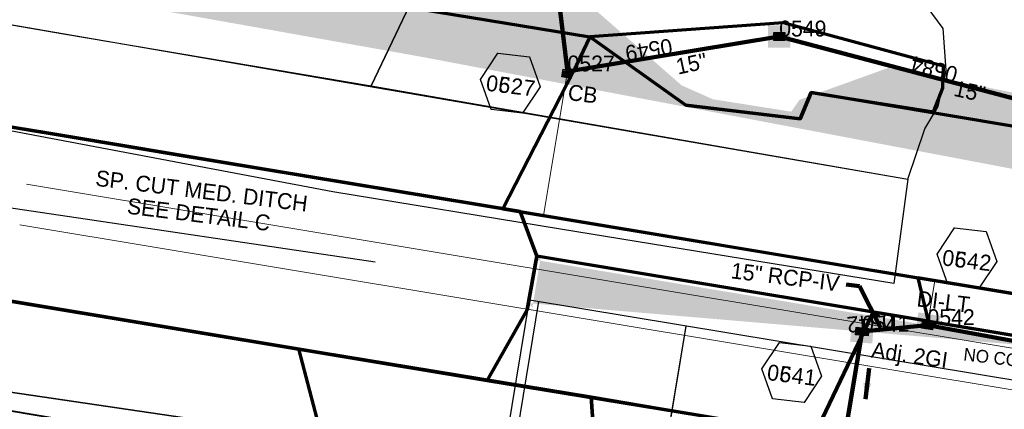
# Model space of a CAD drawing. Extents: x 1160024 to 2574774, y 200346 to 1150377.
# Tile 52 of 118: x 2483767 to 2484077, y 365769 to 365892. Entities that reach past the tile are written whole.
import ezdxf
from ezdxf.enums import TextEntityAlignment as Align

# ---------------------------------------------------------------- set-up
doc = ezdxf.new("R2010")
doc.units = 0
doc.header["$MEASUREMENT"] = 0
doc.linetypes.add('DGN Style 2', pattern=[29.296317, 17.57779, -11.718527])
for name, color, linetype, lineweight in [('Exist Plan Preparation Drainage Notes Label', 31, 'Continuous', 30), ('Exist Plan Preparation Watershed Blue', 5, 'Continuous', 30), ('Prop Drainage Structure Box Number Symbol CELL', 9, 'Continuous', 30), ('Prop Drainage Structure Catch Basin Grate 840 03G CELL', 7, 'Continuous', 30), ('Prop Drainage Structure Catch Basin Grate 840 03G Label', 9, 'Continuous', 30), ('Prop Drainage Structure Drop Inlet Grate 2 Adjust CELL', 7, 'Continuous', 30), ('Prop Drainage Structure Drop Inlet Grate 2 Adjust Label', 9, 'Continuous', 30), ('Prop Drainage Structure Drop Inlet Grate 840 16 CELL', 7, 'Continuous', 30), ('Prop Drainage Structure Drop Inlet Grate 840 16 Label', 9, 'Continuous', 30), ('Prop Drainage Structure Pipe RCP 15in Class III', 9, 'Continuous', 211), ('Prop Drainage Structure Pipe RCP 15in Class III Label', 9, 'Continuous', 30), ('Prop Drainage Structure Pipe RCP 15in Class IV', 9, 'Continuous', 211), ('Prop Drainage Structure Pipe RCP 18in Class III', 9, 'Continuous', 211), ('Prop Drainage Structure Pipe Removal Label', 9, 'Continuous', 30), ('Prop Drainage Structure Plot Symbol 20 Scale', 9, 'DGN Style 2', 13), ('Prop Drainage Structure Plot Symbol 50 Scale', 9, 'DGN Style 2', 13), ('Prop Earthen Structure Ditch Flow Line', 6, 'Rdy Ditch Special Prp', 30), ('Prop Plan Preparation Watershed Pre Construction', 131, 'Continuous', 30)]:
    doc.layers.add(name, color=color, linetype=linetype, lineweight=lineweight)
for name, color, linetype, lineweight, plot in [('Scratch_Level_5', 6, 'Continuous', 0, False), ('Scratch_Level_6', 30, 'Continuous', 0, False), ('Scratch_Level_7', 9, 'Continuous', 0, False), ('Scratch_Level_8', 171, 'Continuous', 0, False), ('Scratch_Level_9', 9, 'Continuous', 0, False)]:
    doc.layers.add(name, color=color, linetype=linetype, lineweight=lineweight, plot=plot)
doc.styles.add('Style-font001', font='font001.shx')
doc.styles.add('Style-font041', font='font041.shx')
doc.styles.add('Style-GEOMETRICFUTURA_211_M_L', font='GEOMETRICFUTURA_211_M_L.shx')
doc.linetypes.add('Rdy Ditch Special Prp', pattern='A,0.55,-0.2,[22,dgnlstyle-RdylsE.shx,S=0.001111,R=0,X=0,Y=0],-0.2,0.55', length=1.5)
doc.dimstyles.new('erosion_control', dxfattribs={"dimtxt": 4.99999, "dimasz": 9.99998, "dimexe": 2.499995, "dimexo": 2.499995, "dimgap": 2.499995, "dimtad": 0, "dimtih": 1, "dimtoh": 1, "dimzin": 3, "dimdsep": 46, "dimtxsty": 'Style-GEOMETRICFUTURA_211_M_L', "dimcen": 0.09, "dimaunit": 1, "dimadec": 4, "dimazin": 3, "dimtfac": 1, "dimtofl": 0, "dimtmove": 0, "dimatfit": 1, "dimfxl": 1, "dimtzin": 3, "dimlwd": 106, "dimarcsym": 0})

# ---------------------------------------------------------------- blocks, each defined once
blk = doc.blocks.new('PROP DRAINAGE STRUCTURE BOX NUMBER SYMBOL_61')
at = {"layer": 'Scratch_Level_7', "flags": 128}
blk.add_lwpolyline([(-5, 8.94), (5, 8.94), (9.47, 0), (5, -8.94), (-5, -8.94), (-9.47, 0), (-5, 8.94)], dxfattribs=at)
at = {"layer": 'Scratch_Level_7', "insert": (0.34, -0.83), "char_height": 5, "attachment_point": 5, "line_spacing_factor": 0.6, "style": 'Style-GEOMETRICFUTURA_211_M_L'}
blk.add_mtext('\\T1.051;0527', dxfattribs=at)
blk = doc.blocks.new('PROP DRAINAGE STRUCTURE BOX NUMBER SYMBOL_118')
at = {"layer": 'Scratch_Level_7', "flags": 128}
blk.add_lwpolyline([(-5, 8.94), (5, 8.94), (9.47, 0), (5, -8.94), (-5, -8.94), (-9.47, 0), (-5, 8.94)], dxfattribs=at)
at = {"layer": 'Scratch_Level_7', "insert": (0.17, -0.83), "char_height": 5, "attachment_point": 5, "line_spacing_factor": 0.6, "style": 'Style-GEOMETRICFUTURA_211_M_L'}
blk.add_mtext('\\T1.051;0542', dxfattribs=at)
blk = doc.blocks.new('PROP DRAINAGE STRUCTURE BOX NUMBER SYMBOL_119')
at = {"layer": 'Scratch_Level_7', "flags": 128}
blk.add_lwpolyline([(-5, 8.94), (5, 8.94), (9.47, 0), (5, -8.94), (-5, -8.94), (-9.47, 0), (-5, 8.94)], dxfattribs=at)
at = {"layer": 'Scratch_Level_7', "insert": (0.18, -0.83), "char_height": 5, "attachment_point": 5, "line_spacing_factor": 0.6, "style": 'Style-GEOMETRICFUTURA_211_M_L'}
blk.add_mtext('\\T1.051;0541', dxfattribs=at)
blk = doc.blocks.new('PROP DRAINAGE STRUCTURE BOX NUMBER SYMBOL_220')
at = {"layer": 'Prop Drainage Structure Box Number Symbol CELL', "flags": 128}
blk.add_lwpolyline([(-5, 8.94), (5, 8.94), (9.47, 0), (5, -8.94), (-5, -8.94), (-9.47, 0), (-5, 8.94)], dxfattribs=at)
at = {"layer": 'Prop Drainage Structure Box Number Symbol CELL', "insert": (0.34, -0.83), "char_height": 5, "attachment_point": 5, "line_spacing_factor": 0.6, "style": 'Style-GEOMETRICFUTURA_211_M_L'}
blk.add_mtext('\\T1.051;0627', dxfattribs=at)
blk = doc.blocks.new('PROP DRAINAGE STRUCTURE BOX NUMBER SYMBOL_223')
at = {"layer": 'Prop Drainage Structure Box Number Symbol CELL', "flags": 128}
blk.add_lwpolyline([(-5, 8.94), (5, 8.94), (9.47, 0), (5, -8.94), (-5, -8.94), (-9.47, 0), (-5, 8.94)], dxfattribs=at)
at = {"layer": 'Prop Drainage Structure Box Number Symbol CELL', "insert": (0.18, -0.83), "char_height": 5, "attachment_point": 5, "line_spacing_factor": 0.6, "style": 'Style-GEOMETRICFUTURA_211_M_L'}
blk.add_mtext('\\T1.051;0641', dxfattribs=at)
blk = doc.blocks.new('PROP DRAINAGE STRUCTURE BOX NUMBER SYMBOL_225')
at = {"layer": 'Prop Drainage Structure Box Number Symbol CELL', "flags": 128}
blk.add_lwpolyline([(-5, 8.94), (5, 8.94), (9.47, 0), (5, -8.94), (-5, -8.94), (-9.47, 0), (-5, 8.94)], dxfattribs=at)
at = {"layer": 'Prop Drainage Structure Box Number Symbol CELL', "insert": (0.17, -0.83), "char_height": 5, "attachment_point": 5, "line_spacing_factor": 0.6, "style": 'Style-GEOMETRICFUTURA_211_M_L'}
blk.add_mtext('\\T1.051;0642', dxfattribs=at)
blk = doc.blocks.new('PROP DRAINAGE STRUCTURE DROP INLET GRATE 2 ADJUST_6')
at = {"layer": 'Prop Drainage Structure Drop Inlet Grate 2 Adjust CELL', "flags": 128}
for points in [[(-2, 1.17), (2, 1.17), (2, -1.17), (-2, -1.17), (-2, 1.17)], [(-1.94, 1.1), (1.94, 1.1), (1.94, -1.1), (-1.94, -1.1), (-1.94, 1.1)], [(-1.93, 1.09), (-0.01, 1.09), (-0.01, -1.09), (-1.93, -1.09), (-1.93, 1.09)], [(-1.76, 0.91), (-1.58, 0.91), (-1.58, -0.91), (-1.76, -0.91), (-1.76, 0.91)], [(-1.46, 0.91), (-1.29, 0.91), (-1.29, -0.91), (-1.46, -0.91), (-1.46, 0.91)], [(-1.17, 0.91), (-0.99, 0.91), (-0.99, -0.91), (-1.17, -0.91), (-1.17, 0.91)], [(-0.87, 0.91), (-0.69, 0.91), (-0.69, -0.91), (-0.87, -0.91), (-0.87, 0.91)], [(-0.57, 0.91), (-0.4, 0.91), (-0.4, -0.91), (-0.57, -0.91), (-0.57, 0.91)], [(-0.28, 0.91), (-0.1, 0.91), (-0.1, -0.91), (-0.28, -0.91), (-0.28, 0.91)], [(0.01, 1.09), (1.93, 1.09), (1.93, -1.09), (0.01, -1.09), (0.01, 1.09)], [(0.1, 0.91), (0.28, 0.91), (0.28, -0.91), (0.1, -0.91), (0.1, 0.91)], [(0.4, 0.91), (0.57, 0.91), (0.57, -0.91), (0.4, -0.91), (0.4, 0.91)], [(0.69, 0.91), (0.87, 0.91), (0.87, -0.91), (0.69, -0.91), (0.69, 0.91)], [(0.99, 0.91), (1.17, 0.91), (1.17, -0.91), (0.99, -0.91), (0.99, 0.91)], [(1.29, 0.91), (1.46, 0.91), (1.46, -0.91), (1.29, -0.91), (1.29, 0.91)], [(1.58, 0.91), (1.76, 0.91), (1.76, -0.91), (1.58, -0.91), (1.58, 0.91)]]:
    blk.add_lwpolyline(points, dxfattribs=at)
at = {"layer": 'Prop Drainage Structure Plot Symbol 20 Scale'}
blk.add_solid([(-2, 2), (2, 2), (-2, -2), (2, -2)], dxfattribs=at)
at = {"layer": 'Prop Drainage Structure Plot Symbol 50 Scale'}
blk.add_solid([(-3.5, 3.5), (3.5, 3.5), (-3.5, -3.5), (3.5, -3.5)], dxfattribs=at)
blk = doc.blocks.new('PROP DRAINAGE STRUCTURE DROP INLET GRATE 840 16_1')
at = {"layer": 'Prop Drainage Structure Drop Inlet Grate 840 16 CELL', "color": 7, "flags": 128}
for points in [[(-1.75, 1.25), (1.75, 1.25), (1.75, -1.25), (-1.75, -1.25), (-1.75, -1.25), (-1.75, 1.25)], [(-1.67, 1.17), (1.67, 1.17), (1.67, -1.17), (-1.67, -1.17), (-1.67, -1.17), (-1.67, 1.17)], [(0, -1.16), (0, 1.16), (1.66, 1.16), (1.66, -1.16), (-1.66, -1.16), (-1.66, 1.16), (0, 1.16)], [(-1.52, 1.03), (-0.12, 1.03), (-0.12, 0.87), (-1.52, 0.87), (-1.52, 1.03)], [(-1.52, 0.77), (-0.12, 0.77), (-0.12, 0.6), (-1.52, 0.6), (-1.52, 0.77)], [(-1.52, 0.5), (-0.12, 0.5), (-0.12, 0.34), (-1.52, 0.34), (-1.52, 0.5)], [(-1.52, 0.24), (-0.12, 0.24), (-0.12, 0.07), (-1.52, 0.07), (-1.52, 0.24)], [(0.13, 1.03), (1.52, 1.03), (1.52, 0.87), (0.13, 0.87), (0.13, 1.03)], [(0.13, 0.77), (1.52, 0.77), (1.52, 0.6), (0.13, 0.6), (0.13, 0.77)], [(0.13, 0.5), (1.52, 0.5), (1.52, 0.34), (0.13, 0.34), (0.13, 0.5)], [(0.13, 0.24), (1.52, 0.24), (1.52, 0.07), (0.13, 0.07), (0.13, 0.24)], [(-1.52, -0.03), (-0.12, -0.03), (-0.12, -0.2), (-1.52, -0.2), (-1.52, -0.03)], [(-1.52, -0.29), (-0.12, -0.29), (-0.12, -0.46), (-1.52, -0.46), (-1.52, -0.29)], [(-1.52, -0.56), (-0.12, -0.56), (-0.12, -0.73), (-1.52, -0.73), (-1.52, -0.56)], [(-1.52, -0.83), (-0.12, -0.83), (-0.12, -1.03), (-1.52, -1.03), (-1.52, -0.83), (-1.52, -0.83)], [(0.13, -0.03), (1.52, -0.03), (1.52, -0.2), (0.13, -0.2), (0.13, -0.03)], [(0.13, -0.29), (1.52, -0.29), (1.52, -0.46), (0.13, -0.46), (0.13, -0.29)], [(0.13, -0.56), (1.52, -0.56), (1.52, -0.73), (0.13, -0.73), (0.13, -0.56)], [(0.13, -0.83), (1.52, -0.83), (1.52, -1.03), (0.13, -1.03), (0.13, -0.83), (0.13, -0.83)]]:
    blk.add_lwpolyline(points, dxfattribs=at)
at = {"layer": 'Prop Drainage Structure Plot Symbol 20 Scale', "extrusion": (0, 0, -1)}
blk.add_solid([(2, 2), (-2, 2), (2, -2), (-2, -2)], dxfattribs=at)
at = {"layer": 'Prop Drainage Structure Plot Symbol 50 Scale', "extrusion": (0, 0, -1)}
blk.add_solid([(3.5, 3.5), (-3.5, 3.5), (3.5, -3.5), (-3.5, -3.5)], dxfattribs=at)
blk = doc.blocks.new('PROP DRAINAGE STRUCTURE CATCH BASIN GRATE 840 03G_13')
at = {"layer": 'Prop Drainage Structure Catch Basin Grate 840 03G CELL', "flags": 128}
for points in [[(1.5, 0), (-1.5, 0), (-1.5, 2), (1.5, 2), (1.5, -0.5), (-1.5, -0.5), (-1.5, 0)], [(1.49, 0.01), (-1.49, 0.01), (-1.49, 1.99), (1.49, 1.99), (1.49, 0.01)], [(-1.36, 1.86), (1.36, 1.86), (1.36, 0.14), (-1.36, 0.14), (-1.36, 1.86)]]:
    blk.add_lwpolyline(points, dxfattribs=at)
for points in [[(-1.35, 1.62), (-1.12, 1.85, -1), (-1.03, 1.76), (-1.26, 1.53, -1), (-1.35, 1.62)], [(-1.26, 1.26, -1), (-1.35, 1.35), (-0.83, 1.85, -1), (-0.75, 1.76), (-1.26, 1.26)], [(-1.35, 1.07), (-0.55, 1.85, -1), (-0.46, 1.76), (-1.26, 0.98, -1), (-1.35, 1.07)], [(-1.26, 0.7, -1), (-1.35, 0.79), (-0.27, 1.85, -1), (-0.18, 1.76), (-1.26, 0.7)], [(-1.35, 0.52), (-0.06, 1.77), (-0.06, 1.59), (-1.26, 0.43, -1), (-1.35, 0.52)], [(-1.26, 0.15, -1), (-1.35, 0.24), (-0.06, 1.49), (-0.06, 1.32), (-1.26, 0.15)], [(-1.06, 0.24), (-0.06, 1.22), (-0.06, 1.04), (-0.97, 0.15, -1), (-1.06, 0.24)], [(-0.69, 0.15, -1), (-0.78, 0.24), (-0.06, 0.94), (-0.06, 0.76), (-0.69, 0.15)], [(-0.49, 0.24), (-0.06, 0.66), (-0.06, 0.49), (-0.41, 0.15, -1), (-0.49, 0.24)], [(-0.12, 0.15, -1), (-0.21, 0.24), (-0.06, 0.39), (-0.06, 0.21), (-0.12, 0.15)], [(0.06, 1.61), (0.3, 1.85, -1), (0.39, 1.76), (0.06, 1.44), (0.06, 1.61)], [(0.06, 1.34), (0.58, 1.85, -1), (0.67, 1.76), (0.06, 1.16), (0.06, 1.34)], [(0.06, 1.06), (0.87, 1.85, -1), (0.96, 1.76), (0.06, 0.89), (0.06, 1.06)], [(0.06, 0.78), (1.15, 1.85, -1), (1.24, 1.76), (0.06, 0.61), (0.06, 0.78)], [(0.06, 0.51), (1.26, 1.67, -1), (1.35, 1.58), (0.06, 0.33), (0.06, 0.51)], [(0.07, 0.24), (1.26, 1.4, -1), (1.35, 1.31), (0.16, 0.15), (0.07, 0.24)], [(0.36, 0.24), (1.26, 1.12, -1), (1.35, 1.03), (0.44, 0.15), (0.36, 0.24)], [(0.64, 0.24), (1.26, 0.84, -1), (1.35, 0.76), (0.73, 0.15), (0.64, 0.24)], [(0.92, 0.24), (1.26, 0.57, -1), (1.35, 0.48), (1.01, 0.15), (0.92, 0.24)], [(1.21, 0.24), (1.26, 0.29, -1), (1.35, 0.2), (1.29, 0.15, -1), (1.21, 0.24)]]:
    blk.add_lwpolyline(points, format="xyb", dxfattribs=at)
at = {"layer": 'Prop Drainage Structure Plot Symbol 20 Scale', "extrusion": (0, 0, -1)}
blk.add_solid([(2, 2.04), (-2, 2.04), (2, -1.96), (-2, -1.96)], dxfattribs=at)
at = {"layer": 'Prop Drainage Structure Plot Symbol 50 Scale', "extrusion": (0, 0, -1)}
blk.add_solid([(3.5, 3.54), (-3.5, 3.54), (3.5, -3.46), (-3.5, -3.46)], dxfattribs=at)
blk = doc.blocks.new('PROP DRAINAGE STRUCTURE DROP INLET GRATE 840 16_9')
at = {"layer": 'Prop Drainage Structure Drop Inlet Grate 840 16 CELL', "color": 7, "flags": 128}
for points in [[(-1.75, 1.25), (1.75, 1.25), (1.75, -1.25), (-1.75, -1.25), (-1.75, -1.25), (-1.75, 1.25)], [(-1.67, 1.17), (1.67, 1.17), (1.67, -1.17), (-1.67, -1.17), (-1.67, -1.17), (-1.67, 1.17)], [(0, -1.16), (0, 1.16), (1.66, 1.16), (1.66, -1.16), (-1.66, -1.16), (-1.66, 1.16), (0, 1.16)], [(-1.52, 1.03), (-0.12, 1.03), (-0.12, 0.87), (-1.52, 0.87), (-1.52, 1.03)], [(-1.52, 0.77), (-0.12, 0.77), (-0.12, 0.6), (-1.52, 0.6), (-1.52, 0.77)], [(-1.52, 0.5), (-0.12, 0.5), (-0.12, 0.34), (-1.52, 0.34), (-1.52, 0.5)], [(-1.52, 0.24), (-0.12, 0.24), (-0.12, 0.07), (-1.52, 0.07), (-1.52, 0.24)], [(0.13, 1.03), (1.52, 1.03), (1.52, 0.87), (0.13, 0.87), (0.13, 1.03)], [(0.13, 0.77), (1.52, 0.77), (1.52, 0.6), (0.13, 0.6), (0.13, 0.77)], [(0.13, 0.5), (1.52, 0.5), (1.52, 0.34), (0.13, 0.34), (0.13, 0.5)], [(0.13, 0.24), (1.52, 0.24), (1.52, 0.07), (0.13, 0.07), (0.13, 0.24)], [(-1.52, -0.03), (-0.12, -0.03), (-0.12, -0.2), (-1.52, -0.2), (-1.52, -0.03)], [(-1.52, -0.29), (-0.12, -0.29), (-0.12, -0.46), (-1.52, -0.46), (-1.52, -0.29)], [(-1.52, -0.56), (-0.12, -0.56), (-0.12, -0.73), (-1.52, -0.73), (-1.52, -0.56)], [(-1.52, -0.83), (-0.12, -0.83), (-0.12, -1.03), (-1.52, -1.03), (-1.52, -0.83), (-1.52, -0.83)], [(0.13, -0.03), (1.52, -0.03), (1.52, -0.2), (0.13, -0.2), (0.13, -0.03)], [(0.13, -0.29), (1.52, -0.29), (1.52, -0.46), (0.13, -0.46), (0.13, -0.29)], [(0.13, -0.56), (1.52, -0.56), (1.52, -0.73), (0.13, -0.73), (0.13, -0.56)], [(0.13, -0.83), (1.52, -0.83), (1.52, -1.03), (0.13, -1.03), (0.13, -0.83), (0.13, -0.83)]]:
    blk.add_lwpolyline(points, dxfattribs=at)
at = {"layer": 'Prop Drainage Structure Plot Symbol 20 Scale', "extrusion": (0, 0, -1)}
blk.add_solid([(2, 2), (-2, 2), (2, -2), (-2, -2)], dxfattribs=at)
at = {"layer": 'Prop Drainage Structure Plot Symbol 50 Scale', "extrusion": (0, 0, -1)}
blk.add_solid([(3.5, 3.5), (-3.5, 3.5), (3.5, -3.5), (-3.5, -3.5)], dxfattribs=at)

msp = doc.modelspace()

# ---------------------------------------------------------------- hatches: boundary and pattern name
at = {"layer": 'Scratch_Level_5'}
msp.add_hatch(color=256, dxfattribs=at).paths.add_polyline_path([(2484080.39, 365789.53), (2483928.56, 365802.44), (2483928.34, 365801.1), (2483927.21, 365802.55), (2483928.56, 365802.44), (2483930.8, 365815.91), (2483929.57, 365816.11), (2483931.01, 365817.14), (2483930.8, 365815.91), (2484080.82, 365790.99)])
at = {"layer": 'Scratch_Level_6'}
msp.add_hatch(color=256, dxfattribs=at).paths.add_polyline_path([(2484295.38, 365799.45), (2484131.92, 365830.3), (2484094.32, 365842.08), (2483893.67, 365880.11), (2483816.93, 365893.78), (2483721.98, 365909.88), (2483725.71, 365935.45), (2483792.46, 365924.35), (2483848.31, 365916.32), (2483945.34, 365897.44), (2483975.37, 365871.18), (2483985.24, 365866.78), (2484009.93, 365862.88), (2484012.55, 365866.61), (2484040.4, 365876.63), (2484107.61, 365863.44), (2484185.72, 365852.96), (2484289.56, 365831.8), (2484310.94, 365830.47), (2484314.42, 365835.18), (2484308.46, 365810.53)])

# ---------------------------------------------------------------- linework, layer by layer
at = {"layer": 'Exist Plan Preparation Drainage Notes Label'}
msp.add_solid([(2484033.3, 365772.36), (2484035.15, 365777.17), (2484032.67, 365777.47)], dxfattribs=at)
at = {"layer": 'Exist Plan Preparation Watershed Blue'}
msp.add_line((2484420.72, 365721.6), (2483927.48, 365803.54), dxfattribs=at)
at = {"layer": 'Exist Plan Preparation Watershed Blue', "color": 5, "linetype": 'Continuous', "lineweight": 70, "flags": 128}
for points in [[(2483721.19, 365913.7), (2483722.58, 365923.08), (2483778, 365914.07), (2483860.93, 365900.49), (2483946.45, 365886.47), (2483941.17, 365875.45), (2483919.06, 365832.3), (2483836.92, 365845.93), (2483775.82, 365856.1), (2483715.34, 365866), (2483721.19, 365913.7)], [(2483422.03, 365882.26), (2483429.83, 365853.82), (2483502.49, 365843.64), (2483577.01, 365832.82), (2483662.55, 365819.72), (2483709.43, 365812.26), (2483914.16, 365778.16), (2483926.68, 365800.41), (2483929.77, 365817.35), (2483924.49, 365831.4), (2483715.34, 365866), (2483570.4, 365888.4), (2483439.35, 365907.02), (2483422.03, 365882.26)], [(2484054.73, 365862.85), (2484057.75, 365870.43), (2484057.96, 365877.25), (2484007.41, 365890.82), (2483946.45, 365886.47), (2483976.69, 365864.9), (2484012.73, 365860.59), (2484016.16, 365868.89), (2484054.73, 365862.85)], [(2484012.73, 365860.59), (2483976.69, 365864.9), (2483946.45, 365886.47), (2483941.17, 365875.45), (2483919.06, 365832.3), (2484074.71, 365806.45), (2484135.24, 365796.4), (2484154.35, 365845.86), (2484106.49, 365853.86), (2484080.86, 365858.14), (2484016.16, 365868.89), (2484012.73, 365860.59)], [(2483914.16, 365778.16), (2483749.49, 365805.55), (2483685.63, 365815.6), (2483681.63, 365843.46), (2483695.57, 365869.04), (2483715.51, 365866), (2483776, 365856.07), (2483815.27, 365849.5), (2483924.49, 365831.4), (2483929.77, 365817.35), (2483926.68, 365800.41), (2483914.16, 365778.16)], [(2484049.82, 365810.53), (2484053.08, 365796.86), (2483929.77, 365817.35), (2483924.49, 365831.4), (2484049.82, 365810.53)], [(2483914.16, 365778.16), (2484017.39, 365761.26), (2484035.74, 365799.73), (2483929.77, 365817.35), (2483926.68, 365800.41), (2483914.16, 365778.16)], [(2484049.82, 365810.53), (2484053.08, 365796.86), (2484138.53, 365782.67), (2484141.87, 365782.12), (2484176.19, 365776.35), (2484172.28, 365790.24), (2484116.51, 365799.51), (2484049.82, 365810.53)], [(2484017.39, 365761.26), (2484126.01, 365743.18), (2484141.87, 365782.12), (2484035.74, 365799.73), (2484017.39, 365761.26)], [(2483946.83, 365773), (2483949.67, 365732.08), (2483947.96, 365724.8), (2483949.08, 365720.59), (2483944.12, 365719.76), (2483935.2, 365718.1), (2483923.3, 365715.47), (2483912.23, 365712.86), (2483901.11, 365709.61), (2483887.74, 365705.68), (2483880.19, 365703.09), (2483869.75, 365730.85), (2483854.74, 365788.17), (2483946.83, 365773)], [(2484018.08, 365732.25), (2484010.05, 365732.5), (2483992.3, 365732.59), (2483949.67, 365732.08), (2483946.83, 365773), (2483968.57, 365769.33), (2483997.49, 365764.58), (2484017.39, 365761.26), (2484018.08, 365732.25)]]:
    msp.add_lwpolyline(points, close=True, dxfattribs=at)
at = {"layer": 'Exist Plan Preparation Watershed Blue', "lineweight": 40, "flags": 128}
msp.add_lwpolyline([(2483709.43, 365812.26), (2483854.74, 365788.17), (2483864.3, 365751.67), (2483701.93, 365779.03), (2483709.43, 365812.26)], close=True, dxfattribs=at)
at = {"layer": 'Prop Drainage Structure Pipe RCP 15in Class III'}
for p, q in [((2484006.15, 365886.56), (2483939.44, 365875.55)), ((2484116.84, 365857.23), (2484006.15, 365886.56))]:
    msp.add_line(p, q, dxfattribs=at)
at = {"layer": 'Prop Drainage Structure Pipe RCP 15in Class IV'}
for p, q in [((2484052.88, 365795.63), (2484032.27, 365793.62)), ((2484141.42, 365779.4), (2484052.88, 365795.63))]:
    msp.add_line(p, q, dxfattribs=at)
at = {"layer": 'Prop Drainage Structure Pipe RCP 18in Class III'}
msp.add_line((2483939.44, 365875.55), (2483932.54, 365931.65), dxfattribs=at)
at = {"layer": 'Prop Earthen Structure Ditch Flow Line', "linetype": 'Rdy Ditch Special Prp', "ltscale": 50}
msp.add_line((2483878.77, 365815.44), (2483689.78, 365843.42), dxfattribs=at)
at = {"layer": 'Prop Plan Preparation Watershed Pre Construction', "color": 191, "flags": 128}
for points in [[(2483908.05, 366048.33), (2483880.14, 366104.67), (2483826.02, 366076.77), (2483763.06, 366025.31), (2483729.3, 365991.41), (2483722.58, 365923.08), (2483719.28, 365898.12), (2483780.56, 365887.42), (2483877.6, 365871), (2483904.04, 365926.52), (2483904.04, 365926.52), (2483903.32, 365957.38), (2483902.04, 365985.57), (2483898.71, 366038.02), (2483908.05, 366048.33)], [(2483902.04, 365985.57), (2483903.32, 365957.38), (2483904.04, 365926.52), (2483877.6, 365871), (2484046.67, 365841.63), (2484051.99, 365857.45), (2484056.23, 365864.47), (2484058.76, 365875.9), (2484057.81, 365889.05), (2484036.73, 365917.77), (2484025.57, 365943.41), (2484015.57, 365956.16), (2483953.28, 365987.97), (2483936.31, 365980.91), (2483936.77, 365987.36), (2483908.05, 366048.33), (2483898.71, 366038.02), (2483902.04, 365985.57)], [(2484046.67, 365841.63), (2484042.28, 365808.75), (2483937.26, 365825.88), (2483865.45, 365837.67), (2483715.34, 365866), (2483719.28, 365898.12), (2484046.67, 365841.63)]]:
    msp.add_lwpolyline(points, close=True, dxfattribs=at)
at = {"layer": 'Prop Plan Preparation Watershed Pre Construction', "color": 200, "flags": 128}
msp.add_lwpolyline([(2482122.74, 366066.82), (2482118.36, 366011.95), (2482871.97, 365923.41), (2482842.89, 365880.62), (2483010.79, 365865.86), (2483048.19, 365861.65), (2483192.34, 365847.94), (2483296.51, 365836.9), (2483403.77, 365823.28), (2483605.26, 365797.14), (2483756.63, 365775.55), (2483838.82, 365763.53), (2483952.78, 365744.85), (2484040.14, 365724.59), (2484096.61, 365715.8), (2484109.76, 365800.29), (2483919.06, 365832.3), (2483715.34, 365866), (2483439.35, 365907.02), (2483368.5, 365916.45), (2482482.15, 366025.78), (2482293.49, 366048), (2482122.74, 366066.82)], close=True, dxfattribs=at)
msp.add_lwpolyline([(2484096.61, 365715.8), (2484040.14, 365724.59), (2483991.29, 365736.69), (2483952.78, 365744.85), (2483878.46, 365757.12), (2483838.82, 365763.53), (2483756.63, 365775.55), (2483653.85, 365790.49), (2483605.26, 365797.14), (2483456.15, 365816.45)], dxfattribs=at)
at = {"layer": 'Scratch_Level_5'}
for p, q in [((2483939.44, 365875.54), (2483931.9, 365830.16)), ((2483768.94, 365840.01), (2487160.51, 365276.63)), ((2483766.81, 365827.18), (2487158.38, 365263.8)), ((2484055.21, 365809.64), (2484053.08, 365796.86)), ((2483958.44, 365683.07), (2483976.79, 365795.27)), ((2484028.6, 365771.53), (2484032.07, 365792.39))]:
    msp.add_line(p, q, dxfattribs=at)
at = {"layer": 'Scratch_Level_5', "lineweight": 30}
for p, q in [((2483915.41, 365730.89), (2483927.48, 365803.54)), ((2483917.21, 365723.4), (2483930.44, 365803.05)), ((2483954.55, 365661.38), (2483976.8, 365795.34))]:
    msp.add_line(p, q, dxfattribs=at)
at = {"layer": 'Scratch_Level_8', "lineweight": 120}
for p, q in [((2484052.88, 365795.63), (2484032.27, 365793.62)), ((2484141.42, 365779.4), (2484052.88, 365795.63))]:
    msp.add_line(p, q, dxfattribs=at)
at = {"layer": 'Scratch_Level_9', "lineweight": 120}
msp.add_line((2484032.27, 365793.62), (2484021.84, 365730.83), dxfattribs=at)

# ---------------------------------------------------------------- block references
at = {"layer": 'Prop Drainage Structure Box Number Symbol CELL'}
for name, p, rotation in [('PROP DRAINAGE STRUCTURE BOX NUMBER SYMBOL_220', (2483921.38, 365871.87), 353.0022961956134), ('PROP DRAINAGE STRUCTURE BOX NUMBER SYMBOL_225', (2484065.29, 365816.84), 353.0022961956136), ('PROP DRAINAGE STRUCTURE BOX NUMBER SYMBOL_223', (2484010.09, 365780.71), 353.0022961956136)]:
    msp.add_blockref(name, p, dxfattribs=dict(at, rotation=rotation))
at = {"layer": 'Prop Drainage Structure Plot Symbol 20 Scale'}
for name, p, rotation in [('PROP DRAINAGE STRUCTURE CATCH BASIN GRATE 840 03G_13', (2483939.44, 365875.55), 170.5685775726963), ('PROP DRAINAGE STRUCTURE DROP INLET GRATE 2 ADJUST_6', (2484032.27, 365793.62), 355.1425876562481)]:
    msp.add_blockref(name, p, dxfattribs=dict(at, rotation=rotation))
at = {"layer": 'Prop Drainage Structure Plot Symbol 50 Scale'}
msp.add_blockref('PROP DRAINAGE STRUCTURE DROP INLET GRATE 840 16_9', (2484006.15, 365886.56), dxfattribs=at)
at = {"layer": 'Prop Drainage Structure Plot Symbol 50 Scale', "rotation": 350.5685773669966}
msp.add_blockref('PROP DRAINAGE STRUCTURE DROP INLET GRATE 840 16_1', (2484052.88, 365795.63), dxfattribs=at)
at = {"layer": 'Scratch_Level_7'}
for name, p, rotation in [('PROP DRAINAGE STRUCTURE BOX NUMBER SYMBOL_61', (2483921.38, 365871.87), 353.0022961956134), ('PROP DRAINAGE STRUCTURE BOX NUMBER SYMBOL_118', (2484065.29, 365816.84), 353.0022961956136), ('PROP DRAINAGE STRUCTURE BOX NUMBER SYMBOL_119', (2484010.09, 365780.71), 353.0022961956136)]:
    msp.add_blockref(name, p, dxfattribs=dict(at, rotation=rotation))

# ---------------------------------------------------------------- texts
at = {"layer": 'Exist Plan Preparation Drainage Notes Label', "style": 'Style-font001'}
msp.add_text('NO CONNECTION', height=4, rotation=353.3861, dxfattribs=at).set_placement((2484064.51, 365788.49), align=Align.TOP_LEFT)
at = {"layer": 'Prop Drainage Structure Catch Basin Grate 840 03G Label', "style": 'Style-GEOMETRICFUTURA_211_M_L'}
msp.add_text('CB', height=5, rotation=353.0023, dxfattribs=at).set_placement((2483944.24, 365868.49), align=Align.MIDDLE_CENTER)
at = {"layer": 'Prop Drainage Structure Drop Inlet Grate 2 Adjust Label', "style": 'Style-GEOMETRICFUTURA_211_M_L'}
msp.add_text('Adj. 2GI', height=5, rotation=351.9201, dxfattribs=at).set_placement((2484047.24, 365786.23), align=Align.MIDDLE_CENTER)
at = {"layer": 'Prop Drainage Structure Drop Inlet Grate 840 16 Label', "style": 'Style-GEOMETRICFUTURA_211_M_L'}
msp.add_text('DI-LT', height=5, rotation=353.0023, dxfattribs=at).set_placement((2484057.88, 365803.04), align=Align.MIDDLE_CENTER)
at = {"layer": 'Prop Drainage Structure Pipe RCP 15in Class III Label', "style": 'Style-GEOMETRICFUTURA_211_M_L'}
for s, rotation, p in [('15" ', 12.4077, (2483979.4, 365878.22)), ('15"', 347.487, (2484066.18, 365869.28))]:
    msp.add_text(s, height=5, rotation=rotation, dxfattribs=at).set_placement(p, align=Align.MIDDLE_CENTER)
at = {"layer": 'Prop Drainage Structure Pipe Removal Label', "insert": (2484025.1, 365808.68), "char_height": 5, "attachment_point": 6, "rotation": 353.0023, "line_spacing_factor": 0.9, "style": 'Style-GEOMETRICFUTURA_211_M_L'}
msp.add_mtext('15" RCP-IV', dxfattribs=at)
at = {"layer": 'Prop Earthen Structure Ditch Flow Line', "insert": (2483823.67, 365834.18), "char_height": 5, "attachment_point": 5, "rotation": 353.0023, "line_spacing_factor": 0.9, "style": 'Style-GEOMETRICFUTURA_211_M_L'}
msp.add_mtext('SP. CUT MED. DITCH\\PSEE DETAIL C', dxfattribs=at)
at = {"layer": 'Scratch_Level_8', "linetype": 'Continuous', "style": 'Style-font041'}
for s, p in [('0549', (2484006.15, 365891.56)), ('0527', (2483939.44, 365880.55)), ('0542', (2484052.88, 365800.63)), ('0541', (2484032.27, 365798.62))]:
    msp.add_text(s, height=5, dxfattribs=at).set_placement(p, align=Align.TOP_LEFT)
at = {"layer": 'Scratch_Level_8', "linetype": 'Continuous', "lineweight": 30, "style": 'Style-font041'}
for s, rotation, p in [('0549', 189.3705, (2483972.79, 365881.05)), ('0584', 165.1618, (2484061.49, 365871.9)), ('0542', 185.5668, (2484042.57, 365794.63))]:
    msp.add_text(s, height=5, rotation=rotation, dxfattribs=at).set_placement(p, align=Align.TOP_LEFT)

# ---------------------------------------------------------------- leaders
at = {"layer": 'Exist Plan Preparation Drainage Notes Label'}
msp.add_leader([(2484033.3, 365772.36), (2484034.5, 365782.12)], dimstyle='erosion_control', override={"dimtxt": 5, "dimasz": 5, "dimgap": 0, "dimlwd": 65534}, dxfattribs=at)
at = {"layer": 'Prop Drainage Structure Pipe Removal Label'}
msp.add_leader([(2484038.11, 365794.93), (2484031.49, 365807.9), (2484027.29, 365808.41)], dimstyle='erosion_control', override={"dimtxt": 5, "dimasz": 5, "dimgap": 0, "dimlwd": 65534}, dxfattribs=at)

doc.saveas('drawing.dxf')
